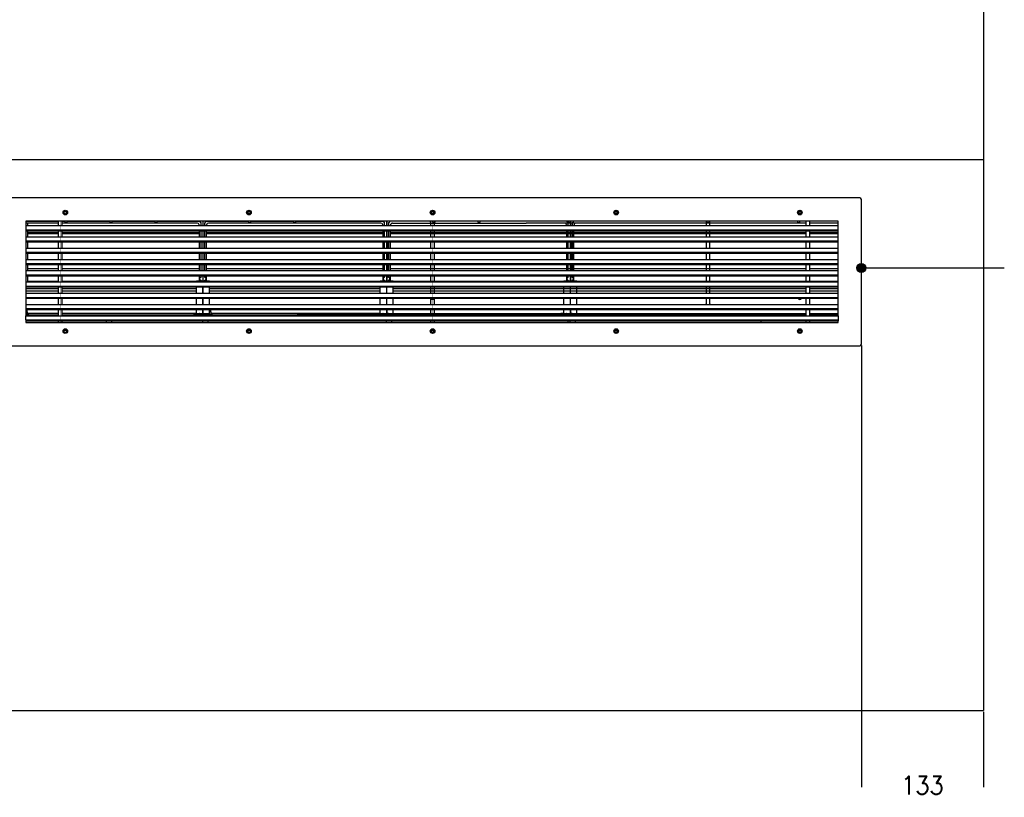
# Model space of a CAD drawing. Header units: inches. Extents: x -7205 to -1528, y -2875 to 5222.
# Tile 51 of 104: x -4752 to -3679, y 777 to 1624. Entities that reach past the tile are written whole.
import ezdxf

# ---------------------------------------------------------------- set-up
doc = ezdxf.new("R2010")
doc.units = ezdxf.units.IN
doc.linetypes.add('DOT_CENTER', pattern=[14, 12, -1, 0, -1])
doc.layers.add('1', color=7, linetype='Continuous')
doc.styles.add('CONVERTER_11', font='txt.shx', dxfattribs={"width": 0.9})
doc.dimstyles.new('ME10_DIM_31', dxfattribs={"dimtxt": 20, "dimasz": 40, "dimexe": 2, "dimexo": 1.5, "dimgap": 8, "dimtad": 1, "dimdec": 0, "dimdsep": 46, "dimtxsty": 'CONVERTER_11', "dimsah": 1, "dimcen": 0.09, "dimclrd": 2, "dimclre": 2, "dimclrt": 2, "dimadec": 0, "dimazin": 0, "dimtfac": 1, "dimtdec": 4, "dimtix": 1, "dimtofl": 0, "dimtmove": 0, "dimatfit": 0, "dimfxl": 1, "dimtolj": 1, "dimtzin": 0, "dimarcsym": 0})
doc.dimstyles.get("Standard").update_dxf_attribs({"dimtxt": 0.18, "dimasz": 0.18, "dimexe": 0.18, "dimexo": 0.0625, "dimgap": 0.09, "dimtad": 0, "dimtih": 1, "dimtoh": 1, "dimdec": 4, "dimzin": 0, "dimdsep": 46, "dimtxsty": 'Standard', "dimcen": 0.09, "dimadec": 0, "dimazin": 0, "dimtfac": 1, "dimtdec": 4, "dimtofl": 0, "dimtmove": 0, "dimatfit": 3, "dimfxl": 1, "dimtolj": 1, "dimtzin": 0, "dimarcsym": 0})

# ---------------------------------------------------------------- blocks, each defined once
blk = doc.blocks.new('*D68')
at = {"layer": '1', "color": 2, "lineweight": -2, "transparency": 16777216}
for p, q in [((-3835.1, 1269.4), (-3835.1, 788.6)), ((-3702.1, 870.5), (-3702.1, 788.6))]:
    blk.add_line(p, q, dxfattribs=at)
at = {"layer": 'Defpoints', "color": 0, "transparency": 16777216}
for p in [(-3835.1, 1270.9), (-3702.1, 872), (-3835.1, 790.6)]:
    blk.add_point(p, dxfattribs=at)
at = {"layer": '1', "color": 2, "transparency": 16777216, "insert": (-3768.6, 790.6), "char_height": 20, "attachment_point": 5, "rotation": 0.0001, "style": 'CONVERTER_11'}
blk.add_mtext('\\A1;133', dxfattribs=at)

msp = doc.modelspace()

# ---------------------------------------------------------------- hatches: boundary and pattern name
at = {"layer": '1'}
h = msp.add_hatch(color=7, dxfattribs=at)
edge = h.paths.add_edge_path()
edge.add_arc((-3835.1, 1353.9), 5, 0, 360)

# ---------------------------------------------------------------- linework, layer by layer
at = {"color": 7, "linetype": 'Continuous'}
for p, q in [((-3702.1, 2001.8), (-3702.1, 872)), ((-3836.8, 1430.2), (-4767.4, 1430.2)), ((-3835.1, 1270.9), (-3835.1, 1428.5)), ((-4709.6, 1405), (-4744.6, 1405)), ((-4705.7, 1405), (-4709.6, 1405)), ((-4705.7, 1405), (-4709.6, 1405)), ((-4709.6, 1400.1), (-4709.6, 1405)), ((-4400.1, 1405), (-4705.7, 1405)), ((-4705.7, 1400.1), (-4705.7, 1405)), ((-4552.3, 1405), (-4552.3, 1400.1)), ((-4552.3, 1405), (-4552.3, 1400.1)), ((-3895.2, 1405), (-4400.1, 1405)), ((-4352.3, 1405), (-4352.3, 1400.1)), ((-4352, 1405), (-4352, 1400.1)), ((-4300.1, 1405), (-4304, 1405)), ((-4300.1, 1405), (-4304, 1405)), ((-4304, 1400.1), (-4304, 1405)), ((-4300.1, 1400.1), (-4300.1, 1405)), ((-4152.3, 1405), (-4152.3, 1400.1)), ((-4152, 1405), (-4152, 1400.1)), ((-3895.2, 1404.8), (-3895.2, 1405)), ((-3891.3, 1405), (-3895.2, 1405)), ((-3891.3, 1405), (-3895.2, 1405)), ((-3860.8, 1405), (-3891.3, 1405)), ((-3891.3, 1400.1), (-3891.3, 1405)), ((-4745.1, 1404.5), (-4745.1, 1400.1)), ((-4709.6, 1402.8), (-4745.1, 1402.8)), ((-4745.1, 1400.1), (-4060.3, 1400.1)), ((-4745.1, 1400.1), (-4745.1, 1400)), ((-4745.1, 1400.1), (-4745.1, 1400)), ((-4745.1, 1400), (-3860.3, 1400)), ((-4745.1, 1400), (-4745.1, 1395.6)), ((-4745.1, 1400), (-4745.1, 1395.6)), ((-4745.1, 1400), (-4745.1, 1395.6)), ((-4745.1, 1395.6), (-4745.1, 1395.5)), ((-4745.1, 1395.6), (-4060.3, 1395.6)), ((-4745.1, 1395.6), (-4745.1, 1395.5)), ((-4745.1, 1395.6), (-4745.1, 1395.5)), ((-4745.1, 1395.5), (-3860.3, 1395.5)), ((-4745.1, 1395.5), (-4745.1, 1394.6)), ((-4745.1, 1395.5), (-4745.1, 1394.6)), ((-4745.1, 1395.5), (-4745.1, 1394.6)), ((-4745.1, 1394.6), (-4745.1, 1394.5)), ((-4745.1, 1394.6), (-4745.1, 1394.5)), ((-4745.1, 1394.5), (-3860.3, 1394.5)), ((-4745.1, 1394.5), (-4745.1, 1387.8)), ((-4745, 1404.8), (-4709.6, 1404.8)), ((-4744.9, 1400.1), (-4744.9, 1402.8)), ((-4744.9, 1387.8), (-4744.9, 1394.5)), ((-4742.9, 1400.1), (-4742.9, 1402.8)), ((-4742.9, 1392), (-4742.9, 1394.5)), ((-4709.6, 1387.8), (-4709.6, 1394.5)), ((-4705.7, 1404.8), (-4702.8, 1404.8)), ((-4558.3, 1402.8), (-4705.7, 1402.8)), ((-4705.7, 1387.8), (-4705.7, 1394.5)), ((-4699.8, 1404.8), (-4653.8, 1404.8)), ((-4650.8, 1404.8), (-4604.8, 1404.8)), ((-4601.8, 1404.8), (-4556.3, 1404.8)), ((-4556.3, 1400.8), (-4556.3, 1400.1)), ((-4556.3, 1394.5), (-4556.3, 1387.8)), ((-4554.3, 1400.1), (-4554.3, 1402.8)), ((-4554.3, 1387.8), (-4554.3, 1394.5)), ((-4552.3, 1404.3), (-4552.3, 1404.3)), ((-4552.3, 1403.1), (-4552.3, 1403.1)), ((-4552.3, 1394.5), (-4552.3, 1387.8)), ((-4552.3, 1394.5), (-4552.3, 1387.8)), ((-4550.3, 1400.1), (-4550.3, 1402.8)), ((-4550.3, 1387.8), (-4550.3, 1394.5)), ((-4548.3, 1404.8), (-4502.8, 1404.8)), ((-4548.3, 1400.1), (-4548.3, 1400.8)), ((-4548.3, 1387.8), (-4548.3, 1394.5)), ((-4400.1, 1402.8), (-4546.3, 1402.8)), ((-4499.8, 1404.8), (-4453.8, 1404.8)), ((-4450.8, 1404.8), (-4400.1, 1404.8)), ((-4400.1, 1404.8), (-4356.3, 1404.8)), ((-4358.3, 1402.8), (-4400.1, 1402.8)), ((-4356.3, 1400.8), (-4356.3, 1400.1)), ((-4356.3, 1394.5), (-4356.3, 1387.8)), ((-4354.3, 1400.1), (-4354.3, 1402.8)), ((-4354.3, 1387.8), (-4354.3, 1394.5)), ((-4352, 1404.3), (-4352.3, 1404.3)), ((-4352, 1403.1), (-4352.3, 1403.1)), ((-4352.3, 1394.5), (-4352.3, 1387.8)), ((-4352, 1394.5), (-4352, 1387.8)), ((-4350.1, 1403.3), (-4350.1, 1400.1)), ((-4350.1, 1394.5), (-4350.1, 1387.8)), ((-4302.2, 1404.8), (-4348.6, 1404.8)), ((-4348.1, 1400.1), (-4348.1, 1400.3)), ((-4348.1, 1387.8), (-4348.1, 1394.5)), ((-4345.6, 1402.8), (-4200.1, 1402.8)), ((-4304, 1387.8), (-4304, 1394.5)), ((-4300.1, 1387.8), (-4300.1, 1394.5)), ((-4252.9, 1404.8), (-4299.2, 1404.8)), ((-4200.1, 1404.8), (-4249.9, 1404.8)), ((-4154.2, 1404.8), (-4200.1, 1404.8)), ((-3895.2, 1402.8), (-4200.1, 1402.8)), ((-4156.3, 1400.8), (-4156.3, 1400.1)), ((-4156.3, 1394.5), (-4156.3, 1387.8)), ((-4154.3, 1400.1), (-4154.3, 1402.8)), ((-4154.3, 1387.8), (-4154.3, 1394.5)), ((-4152, 1404.3), (-4152.3, 1404.3)), ((-4152, 1403.1), (-4152.3, 1403.1)), ((-4152.3, 1394.5), (-4152.3, 1387.8)), ((-4152, 1394.5), (-4152, 1387.8)), ((-3895.2, 1404.8), (-4151.2, 1404.8)), ((-4150.1, 1403.3), (-4150.1, 1400.1)), ((-4150.1, 1394.5), (-4150.1, 1387.8)), ((-4148.1, 1400.1), (-4148.1, 1400.3)), ((-4148.1, 1387.8), (-4148.1, 1394.5)), ((-4003.6, 1404.8), (-4004.1, 1404.8)), ((-4004.1, 1404.8), (-4004.1, 1402.8)), ((-4004.1, 1402.8), (-4004.1, 1400.1)), ((-4004.1, 1394.5), (-4004.1, 1387.8)), ((-4000.1, 1404.8), (-4000.6, 1404.8)), ((-4000.1, 1402.8), (-4000.1, 1404.8)), ((-4000.1, 1400.1), (-4000.1, 1402.8)), ((-4000.1, 1387.8), (-4000.1, 1394.5)), ((-3895.2, 1404.8), (-3901.9, 1404.8)), ((-3895.2, 1402.8), (-3895.2, 1404.8)), ((-3895.2, 1400.1), (-3895.2, 1402.8)), ((-3895.2, 1392), (-3895.2, 1394.5)), ((-3860.4, 1404.8), (-3891.3, 1404.8)), ((-3860.3, 1402.8), (-3891.3, 1402.8)), ((-3891.3, 1391.3), (-3891.3, 1394.5)), ((-3860.3, 1400.1), (-3860.3, 1404.5)), ((-3860.3, 1400), (-3860.3, 1400.1)), ((-3860.3, 1400), (-3860.3, 1400.1)), ((-3860.3, 1395.6), (-3860.3, 1400)), ((-3860.3, 1395.6), (-3860.3, 1400)), ((-3860.3, 1395.6), (-3860.3, 1400)), ((-3860.3, 1395.5), (-3860.3, 1395.6)), ((-3860.3, 1395.5), (-3860.3, 1395.6)), ((-3860.3, 1395.5), (-3860.3, 1395.6)), ((-3860.3, 1394.6), (-3860.3, 1395.5)), ((-3860.3, 1394.6), (-3860.3, 1395.5)), ((-3860.3, 1394.6), (-3860.3, 1395.5)), ((-3860.3, 1394.5), (-3860.3, 1394.6)), ((-3860.3, 1394.5), (-3860.3, 1394.6)), ((-3860.3, 1392), (-3860.3, 1394.5)), ((-4745.1, 1387.8), (-3860.3, 1387.8)), ((-4745.1, 1387.8), (-4745.1, 1383.3)), ((-4745.1, 1387.8), (-4745.1, 1383.3)), ((-4742.9, 1391.3), (-4742.9, 1392)), ((-4709.6, 1392), (-4742.9, 1392)), ((-4742.9, 1391), (-4742.9, 1391.3)), ((-4709.6, 1391.3), (-4742.9, 1391.3)), ((-4742.9, 1387.8), (-4742.9, 1391)), ((-4709.6, 1391), (-4742.9, 1391)), ((-4556.3, 1392), (-4705.7, 1392)), ((-4556.3, 1391.3), (-4705.7, 1391.3)), ((-4556.3, 1391), (-4705.7, 1391)), ((-4552.3, 1392), (-4552.3, 1392)), ((-4552.3, 1391.3), (-4552.3, 1391.3)), ((-4552.3, 1391), (-4552.3, 1391)), ((-4400.1, 1392), (-4548.3, 1392)), ((-4400.1, 1391.3), (-4548.3, 1391.3)), ((-4400.1, 1391), (-4548.3, 1391)), ((-4449.6, 1391.3), (-4449.6, 1391)), ((-4449.6, 1391.3), (-4449.6, 1391)), ((-4356.3, 1392), (-4400.1, 1392)), ((-4356.3, 1391.3), (-4400.1, 1391.3)), ((-4356.3, 1391), (-4400.1, 1391)), ((-4352, 1392), (-4352.3, 1392)), ((-4352, 1391.3), (-4352.3, 1391.3)), ((-4352, 1391), (-4352.3, 1391)), ((-4200.1, 1392), (-4348.1, 1392)), ((-4200.1, 1391.3), (-4348.1, 1391.3)), ((-4200.1, 1391), (-4348.1, 1391)), ((-4249.6, 1391), (-4249.6, 1391.3)), ((-4249.6, 1391), (-4249.6, 1391.3)), ((-3895.2, 1392), (-4200.1, 1392)), ((-3895.2, 1391.3), (-4200.1, 1391.3)), ((-3895.2, 1391), (-4200.1, 1391)), ((-4152, 1392), (-4152.3, 1392)), ((-4152, 1391.3), (-4152.3, 1391.3)), ((-4152, 1391), (-4152.3, 1391)), ((-3895.2, 1391.3), (-3895.2, 1392)), ((-3895.2, 1391), (-3895.2, 1391.3)), ((-3895.2, 1387.8), (-3895.2, 1391)), ((-3860.3, 1392), (-3891.3, 1392)), ((-3891.3, 1391), (-3891.3, 1391.3)), ((-3860.3, 1391.3), (-3891.3, 1391.3)), ((-3876.9, 1391.3), (-3891.3, 1391.3)), ((-3876.9, 1391), (-3891.3, 1391)), ((-3860.3, 1391), (-3891.3, 1391)), ((-3891.3, 1387.8), (-3891.3, 1391)), ((-3860.3, 1391), (-3860.3, 1392)), ((-3860.3, 1387.8), (-3860.3, 1391)), ((-3860.3, 1383.3), (-3860.3, 1387.8)), ((-3860.3, 1383.3), (-3860.3, 1387.8)), ((-4745.1, 1383.3), (-3860.3, 1383.3)), ((-4745.1, 1383.3), (-4745.1, 1382.3)), ((-4745.1, 1383.3), (-4745.1, 1382.3)), ((-4745.1, 1382.3), (-3860.3, 1382.3)), ((-4745.1, 1382.3), (-4745.1, 1375.5)), ((-4745.1, 1375.5), (-3860.3, 1375.5)), ((-4745.1, 1375.5), (-4745.1, 1371)), ((-4745.1, 1375.5), (-4745.1, 1371)), ((-4744.9, 1375.5), (-4744.9, 1382.3)), ((-4742.9, 1375.5), (-4742.9, 1382.3)), ((-4709.6, 1375.5), (-4709.6, 1382.3)), ((-4705.7, 1375.5), (-4705.7, 1382.3)), ((-4556.3, 1382.3), (-4556.3, 1375.5)), ((-4554.3, 1375.5), (-4554.3, 1382.3)), ((-4552.3, 1382.3), (-4552.3, 1375.5)), ((-4552.3, 1382.3), (-4552.3, 1375.5)), ((-4550.3, 1375.5), (-4550.3, 1382.3)), ((-4548.3, 1375.5), (-4548.3, 1382.3)), ((-4356.3, 1382.3), (-4356.3, 1375.5)), ((-4354.3, 1375.5), (-4354.3, 1382.3)), ((-4352.3, 1382.3), (-4352.3, 1375.5)), ((-4352, 1382.3), (-4352, 1375.5)), ((-4350.1, 1375.5), (-4350.1, 1382.3)), ((-4350.1, 1382.3), (-4350.1, 1375.5)), ((-4348.1, 1375.5), (-4348.1, 1382.3)), ((-4304, 1375.5), (-4304, 1382.3)), ((-4300.1, 1375.5), (-4300.1, 1382.3)), ((-4156.3, 1382.3), (-4156.3, 1375.5)), ((-4154.3, 1375.5), (-4154.3, 1382.3)), ((-4152.3, 1382.3), (-4152.3, 1375.5)), ((-4152, 1382.3), (-4152, 1375.5)), ((-4150.1, 1382.3), (-4150.1, 1375.5)), ((-4150.1, 1375.5), (-4150.1, 1382.3)), ((-4148.1, 1375.5), (-4148.1, 1382.3)), ((-4004.1, 1382.3), (-4004.1, 1375.5)), ((-4000.1, 1375.5), (-4000.1, 1382.3)), ((-3895.2, 1375.5), (-3895.2, 1382.3)), ((-3891.3, 1375.5), (-3891.3, 1382.3)), ((-3860.3, 1382.3), (-3860.3, 1383.3)), ((-3860.3, 1382.3), (-3860.3, 1383.3)), ((-3860.3, 1375.5), (-3860.3, 1382.3)), ((-3860.3, 1371), (-3860.3, 1375.5)), ((-3860.3, 1371), (-3860.3, 1375.5)), ((-4745.1, 1371), (-3860.3, 1371)), ((-4745.1, 1371), (-4745.1, 1370)), ((-4745.1, 1371), (-4745.1, 1370)), ((-4745.1, 1370), (-3860.3, 1370)), ((-4745.1, 1370), (-4745.1, 1363.2)), ((-4745.1, 1363.2), (-3860.3, 1363.2)), ((-4745.1, 1363.2), (-4745.1, 1358.7)), ((-4745.1, 1363.2), (-4745.1, 1358.7)), ((-4744.9, 1363.2), (-4744.9, 1370)), ((-4742.9, 1363.2), (-4742.9, 1370)), ((-4709.6, 1363.2), (-4709.6, 1370)), ((-4705.7, 1363.2), (-4705.7, 1370)), ((-4556.3, 1370), (-4556.3, 1363.2)), ((-4554.3, 1363.2), (-4554.3, 1370)), ((-4552.3, 1370), (-4552.3, 1363.2)), ((-4552.3, 1370), (-4552.3, 1363.2)), ((-4550.3, 1363.2), (-4550.3, 1370)), ((-4548.3, 1363.2), (-4548.3, 1370)), ((-4356.3, 1370), (-4356.3, 1363.2)), ((-4354.3, 1363.2), (-4354.3, 1370)), ((-4352.3, 1370), (-4352.3, 1363.2)), ((-4352, 1370), (-4352, 1363.2)), ((-4350.1, 1370), (-4350.1, 1363.2)), ((-4350.1, 1363.2), (-4350.1, 1370)), ((-4348.1, 1363.2), (-4348.1, 1370)), ((-4304, 1363.2), (-4304, 1370)), ((-4300.1, 1363.2), (-4300.1, 1370)), ((-4156.3, 1370), (-4156.3, 1363.2)), ((-4154.3, 1363.2), (-4154.3, 1370)), ((-4152.3, 1370), (-4152.3, 1363.2)), ((-4152, 1370), (-4152, 1363.2)), ((-4150.1, 1363.2), (-4150.1, 1370)), ((-4150.1, 1370), (-4150.1, 1363.2)), ((-4148.1, 1363.2), (-4148.1, 1370)), ((-4004.1, 1370), (-4004.1, 1363.2)), ((-4000.1, 1363.2), (-4000.1, 1370)), ((-3895.2, 1363.2), (-3895.2, 1370)), ((-3891.3, 1363.2), (-3891.3, 1370)), ((-3860.3, 1370), (-3860.3, 1371)), ((-3860.3, 1370), (-3860.3, 1371)), ((-3860.3, 1363.2), (-3860.3, 1370)), ((-3860.3, 1358.7), (-3860.3, 1363.2)), ((-3860.3, 1358.7), (-3860.3, 1363.2)), ((-4745.1, 1358.7), (-3860.3, 1358.7)), ((-4745.1, 1358.7), (-4745.1, 1357.7)), ((-4745.1, 1358.7), (-4745.1, 1357.7)), ((-4745.1, 1357.7), (-3860.3, 1357.7)), ((-4745.1, 1357.7), (-4745.1, 1351)), ((-4744.9, 1351), (-4744.9, 1357.7)), ((-4742.9, 1352.9), (-4742.9, 1357.7)), ((-4742.9, 1351), (-4742.9, 1352.9)), ((-4709.6, 1352.9), (-4742.9, 1352.9)), ((-4709.6, 1351), (-4709.6, 1357.7)), ((-4705.7, 1351), (-4705.7, 1357.7)), ((-4556.3, 1352.9), (-4705.7, 1352.9)), ((-4556.3, 1357.7), (-4556.3, 1351)), ((-4554.3, 1351), (-4554.3, 1357.7)), ((-4552.3, 1357.7), (-4552.3, 1351)), ((-4552.3, 1357.7), (-4552.3, 1351)), ((-4552.3, 1352.9), (-4552.3, 1352.9)), ((-4550.3, 1351), (-4550.3, 1357.7)), ((-4548.3, 1351), (-4548.3, 1357.7)), ((-4400.1, 1352.9), (-4548.3, 1352.9)), ((-4356.3, 1352.9), (-4400.1, 1352.9)), ((-4356.3, 1357.7), (-4356.3, 1351)), ((-4354.3, 1351), (-4354.3, 1357.7)), ((-4352.3, 1357.7), (-4352.3, 1351)), ((-4352, 1352.9), (-4352.3, 1352.9)), ((-4352, 1357.7), (-4352, 1351)), ((-4350.1, 1357.7), (-4350.1, 1351)), ((-4350.1, 1351), (-4350.1, 1357.7)), ((-4350.1, 1352.9), (-4350.1, 1352.9)), ((-4348.1, 1351), (-4348.1, 1357.7)), ((-4200.1, 1352.9), (-4348.1, 1352.9)), ((-4304, 1351), (-4304, 1357.7)), ((-4300.1, 1351), (-4300.1, 1357.7)), ((-3895.2, 1352.9), (-4200.1, 1352.9)), ((-4156.3, 1357.7), (-4156.3, 1351)), ((-4154.3, 1351), (-4154.3, 1357.7)), ((-4152.3, 1357.7), (-4152.3, 1351)), ((-4152, 1352.9), (-4152.3, 1352.9)), ((-4152, 1357.7), (-4152, 1351)), ((-4150.1, 1351), (-4150.1, 1357.7)), ((-4150.1, 1357.7), (-4150.1, 1351)), ((-4150.1, 1352.9), (-4150.1, 1352.9)), ((-4148.1, 1351), (-4148.1, 1357.7)), ((-4004.1, 1357.7), (-4004.1, 1351)), ((-4000.1, 1351), (-4000.1, 1357.7)), ((-3895.2, 1352.9), (-3895.2, 1357.7)), ((-3895.2, 1351), (-3895.2, 1352.9)), ((-3891.3, 1352.9), (-3891.3, 1357.7)), ((-3860.3, 1352.9), (-3891.3, 1352.9)), ((-3876.9, 1352.9), (-3891.3, 1352.9)), ((-3891.3, 1351), (-3891.3, 1352.9)), ((-3860.3, 1357.7), (-3860.3, 1358.7)), ((-3860.3, 1357.7), (-3860.3, 1358.7)), ((-3860.3, 1351), (-3860.3, 1357.7)), ((-4745.1, 1351), (-3860.3, 1351)), ((-4745.1, 1351), (-4745.1, 1346.5)), ((-4745.1, 1351), (-4745.1, 1346.5)), ((-4745.1, 1346.5), (-3860.3, 1346.5)), ((-4745.1, 1346.5), (-4745.1, 1345.5)), ((-4745.1, 1346.5), (-4745.1, 1345.5)), ((-4745.1, 1345.5), (-3860.3, 1345.5)), ((-4745.1, 1345.5), (-4745.1, 1338.7)), ((-4744.9, 1338.7), (-4744.9, 1345.5)), ((-4742.9, 1344.9), (-4742.9, 1345.5)), ((-4742.9, 1339.3), (-4742.9, 1344.9)), ((-4709.6, 1344.9), (-4742.9, 1344.9)), ((-4709.6, 1338.7), (-4709.6, 1345.5)), ((-4705.7, 1338.7), (-4705.7, 1345.5)), ((-4556.3, 1344.9), (-4705.7, 1344.9)), ((-4556.3, 1345.5), (-4556.3, 1339.9)), ((-4554.3, 1343.6), (-4554.3, 1345.5)), ((-4554.3, 1339.9), (-4554.3, 1340.6)), ((-4552.3, 1345.5), (-4552.3, 1339.9)), ((-4552.3, 1345.5), (-4552.3, 1339)), ((-4552.3, 1344.9), (-4552.3, 1344.9)), ((-4550.3, 1343.6), (-4550.3, 1345.5)), ((-4550.3, 1339.9), (-4550.3, 1340.6)), ((-4548.3, 1339.9), (-4548.3, 1345.5)), ((-4400.1, 1344.9), (-4548.3, 1344.9)), ((-4356.3, 1344.9), (-4400.1, 1344.9)), ((-4356.3, 1345.5), (-4356.3, 1339.9)), ((-4354.3, 1343.6), (-4354.3, 1345.5)), ((-4354.3, 1339.9), (-4354.3, 1340.6)), ((-4352.3, 1345.5), (-4352.3, 1339.9)), ((-4352, 1344.9), (-4352.3, 1344.9)), ((-4352, 1345.5), (-4352, 1339.9)), ((-4350.1, 1345.5), (-4350.1, 1343.7)), ((-4350.1, 1343.7), (-4350.1, 1345.5)), ((-4350.1, 1344.9), (-4350.1, 1344.9)), ((-4350.1, 1340.7), (-4350.1, 1339.9)), ((-4350.1, 1340.7), (-4350.1, 1339.9)), ((-4348.1, 1339.9), (-4348.1, 1345.5)), ((-4200.1, 1344.9), (-4348.1, 1344.9)), ((-4304, 1338.7), (-4304, 1345.5)), ((-4300.1, 1338.7), (-4300.1, 1345.5)), ((-3895.2, 1344.9), (-4200.1, 1344.9)), ((-4156.3, 1345.5), (-4156.3, 1339.9)), ((-4154.3, 1343.6), (-4154.3, 1345.5)), ((-4154.3, 1339.9), (-4154.3, 1340.6)), ((-4152.3, 1345.5), (-4152.3, 1339.9)), ((-4152, 1344.9), (-4152.3, 1344.9)), ((-4152, 1345.5), (-4152, 1339.9)), ((-4150.1, 1343.7), (-4150.1, 1345.5)), ((-4150.1, 1345.5), (-4150.1, 1343.7)), ((-4150.1, 1344.9), (-4150.1, 1344.9)), ((-4150.1, 1340.7), (-4150.1, 1339.9)), ((-4150.1, 1340.7), (-4150.1, 1339.9)), ((-4148.1, 1339.9), (-4148.1, 1345.5)), ((-4004.1, 1345.5), (-4004.1, 1338.7)), ((-4000.1, 1338.7), (-4000.1, 1345.5)), ((-3895.2, 1344.9), (-3895.2, 1345.5)), ((-3895.2, 1338.7), (-3895.2, 1344.9)), ((-3891.3, 1344.9), (-3891.3, 1345.5)), ((-3860.3, 1344.9), (-3891.3, 1344.9)), ((-3876.9, 1344.9), (-3891.3, 1344.9)), ((-3891.3, 1338.7), (-3891.3, 1344.9)), ((-3860.3, 1346.5), (-3860.3, 1351)), ((-3860.3, 1346.5), (-3860.3, 1351)), ((-3860.3, 1345.5), (-3860.3, 1346.5)), ((-3860.3, 1345.5), (-3860.3, 1346.5)), ((-3860.3, 1338.7), (-3860.3, 1345.5)), ((-4745.1, 1338.7), (-3860.3, 1338.7)), ((-4745.1, 1338.7), (-4745.1, 1334.2)), ((-4745.1, 1338.7), (-4745.1, 1334.2)), ((-4745.1, 1334.2), (-3860.3, 1334.2)), ((-4745.1, 1334.2), (-4745.1, 1333.2)), ((-4745.1, 1334.2), (-4745.1, 1333.2)), ((-4745.1, 1333.2), (-3860.3, 1333.2)), ((-4745.1, 1333.2), (-4745.1, 1326.4)), ((-4742.9, 1338.7), (-4742.9, 1339.3)), ((-4709.6, 1339.3), (-4742.9, 1339.3)), ((-4709.6, 1326.4), (-4709.6, 1333.2)), ((-4559.3, 1339.3), (-4705.7, 1339.3)), ((-4705.7, 1326.4), (-4705.7, 1333.2)), ((-4559.3, 1339.9), (-4554.3, 1339.9)), ((-4559.3, 1338.7), (-4559.3, 1339.9)), ((-4559.3, 1326.4), (-4559.3, 1333.2)), ((-4554.3, 1339.9), (-4552.3, 1339.9)), ((-4554.3, 1339), (-4554.3, 1339.9)), ((-4552.3, 1339), (-4554.3, 1339)), ((-4552.3, 1339.9), (-4552.3, 1338.7)), ((-4552.3, 1339.9), (-4552.3, 1339.9)), ((-4552.3, 1339.9), (-4552.3, 1339)), ((-4552.2, 1339), (-4552.3, 1339)), ((-4552.3, 1333.2), (-4552.3, 1326.4)), ((-4552.2, 1339.9), (-4550.3, 1339.9)), ((-4552.2, 1339), (-4552.2, 1339.9)), ((-4552.2, 1338.7), (-4552.2, 1339)), ((-4550.3, 1339), (-4552.2, 1339)), ((-4552.2, 1326.4), (-4552.2, 1333.2)), ((-4550.3, 1339.9), (-4545.2, 1339.9)), ((-4550.3, 1339), (-4550.3, 1339.9)), ((-4545.2, 1338.7), (-4545.2, 1339.9)), ((-4400.1, 1339.3), (-4545.2, 1339.3)), ((-4545.2, 1326.4), (-4545.2, 1333.2)), ((-4359.3, 1339.3), (-4400.1, 1339.3)), ((-4359.3, 1338.7), (-4359.3, 1339.9)), ((-4359.3, 1339.9), (-4354.3, 1339.9)), ((-4359.3, 1326.4), (-4359.3, 1333.2)), ((-4354.3, 1339), (-4354.3, 1339.9)), ((-4354.3, 1339.9), (-4352.3, 1339.9)), ((-4352.3, 1339), (-4354.3, 1339)), ((-4352.3, 1339.9), (-4352.3, 1339)), ((-4352.3, 1339.9), (-4352.3, 1339.9)), ((-4352.3, 1339.9), (-4352.3, 1338.7)), ((-4352, 1339.3), (-4352.3, 1339.3)), ((-4352.3, 1333.2), (-4352.3, 1326.4)), ((-4352, 1339.9), (-4352, 1339)), ((-4352, 1339.9), (-4350.1, 1339.9)), ((-4352, 1339.9), (-4352, 1339)), ((-4352, 1338.7), (-4352, 1339)), ((-4350.1, 1339), (-4352, 1339)), ((-4352, 1326.4), (-4352, 1333.2)), ((-4350.1, 1339.9), (-4345, 1339.9)), ((-4350.1, 1339.9), (-4350.1, 1339)), ((-4345, 1338.7), (-4345, 1339.9)), ((-4200.1, 1339.3), (-4345, 1339.3)), ((-4345, 1326.4), (-4345, 1333.2)), ((-4304, 1326.4), (-4304, 1333.2)), ((-4300.1, 1326.4), (-4300.1, 1333.2)), ((-3860.3, 1339.3), (-4200.1, 1339.3)), ((-4159.3, 1339.9), (-4154.3, 1339.9)), ((-4159.3, 1338.7), (-4159.3, 1339.9)), ((-4159.3, 1326.4), (-4159.3, 1333.2)), ((-4154.3, 1339.9), (-4152.3, 1339.9)), ((-4154.3, 1339), (-4154.3, 1339.9)), ((-4152.3, 1339), (-4154.3, 1339)), ((-4152.3, 1339.9), (-4152.3, 1338.7)), ((-4152.3, 1339.9), (-4152.3, 1339.9)), ((-4152.3, 1339.9), (-4152.3, 1339)), ((-4152, 1339.3), (-4152.3, 1339.3)), ((-4152.3, 1333.2), (-4152.3, 1326.4)), ((-4152, 1339.9), (-4152, 1339)), ((-4152, 1339.9), (-4150.1, 1339.9)), ((-4152, 1339.9), (-4152, 1339)), ((-4150.1, 1339), (-4152, 1339)), ((-4152, 1338.7), (-4152, 1339)), ((-4152, 1326.4), (-4152, 1333.2)), ((-4150.1, 1339.9), (-4150.1, 1339)), ((-4150.1, 1339.9), (-4145, 1339.9)), ((-4145, 1338.7), (-4145, 1339.9)), ((-4145, 1326.4), (-4145, 1333.2)), ((-4004.1, 1333.2), (-4004.1, 1326.4)), ((-4000.1, 1326.4), (-4000.1, 1333.2)), ((-3895.2, 1331.2), (-3895.2, 1333.2)), ((-3895.2, 1328.5), (-3895.2, 1331.2)), ((-3876.9, 1339.3), (-3891.3, 1339.3)), ((-3891.3, 1331.2), (-3891.3, 1333.2)), ((-3891.3, 1328.5), (-3891.3, 1331.2)), ((-3860.3, 1334.2), (-3860.3, 1338.7)), ((-3860.3, 1334.2), (-3860.3, 1338.7)), ((-3860.3, 1333.2), (-3860.3, 1334.2)), ((-3860.3, 1333.2), (-3860.3, 1334.2)), ((-3860.3, 1326.4), (-3860.3, 1333.2)), ((-4745.1, 1326.4), (-3860.3, 1326.4)), ((-4745.1, 1326.4), (-4745.1, 1321.9)), ((-4745.1, 1326.4), (-4745.1, 1321.9)), ((-4745.1, 1321.9), (-3860.3, 1321.9)), ((-4745.1, 1321.9), (-4745.1, 1320.9)), ((-4745.1, 1321.9), (-4745.1, 1320.9)), ((-4745.1, 1320.9), (-3860.3, 1320.9)), ((-4745.1, 1320.9), (-4745.1, 1314.2)), ((-4709.6, 1314.2), (-4709.6, 1320.9)), ((-4705.7, 1314.2), (-4705.7, 1320.9)), ((-4559.3, 1314.2), (-4559.3, 1320.9)), ((-4552.3, 1320.9), (-4552.3, 1314.2)), ((-4552.2, 1314.2), (-4552.2, 1320.9)), ((-4545.2, 1314.2), (-4545.2, 1320.9)), ((-4359.3, 1314.2), (-4359.3, 1320.9)), ((-4352.3, 1320.9), (-4352.3, 1314.2)), ((-4352, 1314.2), (-4352, 1320.9)), ((-4345, 1314.2), (-4345, 1320.9)), ((-4304, 1314.2), (-4304, 1320.9)), ((-4300.1, 1314.2), (-4300.1, 1320.9)), ((-4159.3, 1314.2), (-4159.3, 1320.9)), ((-4152.3, 1320.9), (-4152.3, 1314.2)), ((-4152, 1314.2), (-4152, 1320.9)), ((-4145, 1314.2), (-4145, 1320.9)), ((-4004.1, 1320.9), (-4004.1, 1315)), ((-4000.1, 1315), (-4000.1, 1320.9)), ((-3895.2, 1326.4), (-3895.2, 1328.5)), ((-3895.2, 1314.2), (-3895.2, 1320.9)), ((-3891.3, 1326.4), (-3891.3, 1328.5)), ((-3891.3, 1314.2), (-3891.3, 1320.9)), ((-3860.3, 1321.9), (-3860.3, 1326.4)), ((-3860.3, 1321.9), (-3860.3, 1326.4)), ((-3860.3, 1320.9), (-3860.3, 1321.9)), ((-3860.3, 1320.9), (-3860.3, 1321.9)), ((-3860.3, 1314.2), (-3860.3, 1320.9)), ((-3860.3, 1314.2), (-3860.3, 1320.9)), ((-4745.1, 1314.2), (-3860.3, 1314.2)), ((-4745.1, 1314.2), (-4745.1, 1309.7)), ((-4745.1, 1314.2), (-4745.1, 1309.7)), ((-4745.1, 1309.7), (-3860.3, 1309.7)), ((-4745.1, 1309.7), (-4745.1, 1308.7)), ((-4745.1, 1309.7), (-4745.1, 1308.7)), ((-4745.1, 1308.7), (-3860.3, 1308.7)), ((-4745.1, 1308.7), (-4745.1, 1301.9)), ((-4743.4, 1308), (-4743.4, 1308.7)), ((-4709.6, 1301.9), (-4709.6, 1308.7)), ((-4705.7, 1301.9), (-4705.7, 1308.7)), ((-4559.3, 1308.5), (-4559.3, 1308.7)), ((-4559.3, 1304.5), (-4559.3, 1308.5)), ((-4552.3, 1304.5), (-4552.3, 1308.7)), ((-4552.3, 1308.7), (-4552.3, 1308.5)), ((-4552.3, 1308.5), (-4552.3, 1304.5)), ((-4552.2, 1308.5), (-4552.2, 1308.7)), ((-4552.2, 1304.5), (-4552.2, 1308.5)), ((-4545.2, 1308.5), (-4545.2, 1308.7)), ((-4545.2, 1304.5), (-4545.2, 1308.5)), ((-4543.4, 1308), (-4543.4, 1308.7)), ((-4359.3, 1308.5), (-4359.3, 1308.7)), ((-4359.3, 1304.5), (-4359.3, 1308.5)), ((-4352.3, 1308.7), (-4352.3, 1308.5)), ((-4352.3, 1308.5), (-4352.3, 1304.5)), ((-4352, 1308.7), (-4352, 1308.5)), ((-4352, 1308.7), (-4352, 1308.5)), ((-4352, 1308.5), (-4352, 1304.5)), ((-4352, 1308.5), (-4352, 1304.5)), ((-4345, 1308.5), (-4345, 1308.7)), ((-4345, 1304.5), (-4345, 1308.5)), ((-4304, 1301.9), (-4304, 1308.7)), ((-4300.1, 1301.9), (-4300.1, 1308.7)), ((-4159.3, 1308.5), (-4159.3, 1308.7)), ((-4159.3, 1304.5), (-4159.3, 1308.5)), ((-4152.3, 1308.7), (-4152.3, 1308.5)), ((-4152.3, 1308.5), (-4152.3, 1304.5)), ((-4152, 1308.7), (-4152, 1308.5)), ((-4152, 1308.7), (-4152, 1308.5)), ((-4152, 1308.5), (-4152, 1304.5)), ((-4152, 1308.5), (-4152, 1304.5)), ((-4145, 1308.5), (-4145, 1308.7)), ((-4145, 1304.5), (-4145, 1308.5)), ((-3895.2, 1304.5), (-3895.2, 1308.7)), ((-3891.3, 1304.5), (-3891.3, 1308.7)), ((-3860.3, 1309.7), (-3860.3, 1314.2)), ((-3860.3, 1309.7), (-3860.3, 1314.2)), ((-3860.3, 1309.7), (-3860.3, 1314.2)), ((-3860.3, 1308.7), (-3860.3, 1309.7)), ((-3860.3, 1308.7), (-3860.3, 1309.7)), ((-3860.3, 1308.7), (-3860.3, 1309.7)), ((-3860.3, 1304.5), (-3860.3, 1308.7)), ((-3860.3, 1301.9), (-3860.3, 1308.7)), ((-4745.1, 1308), (-4743.4, 1308)), ((-4743.4, 1306), (-4745.1, 1306)), ((-4745.1, 1303.5), (-4743.3, 1303.5)), ((-4745.1, 1301.9), (-3860.3, 1301.9)), ((-4745.1, 1297.4), (-4745.1, 1301.9)), ((-4745.1, 1297.4), (-4745.1, 1301.9)), ((-4743.4, 1304.5), (-4743.4, 1306)), ((-4743.3, 1304.5), (-4743.4, 1304.5)), ((-4742.3, 1304.5), (-4743.3, 1304.5)), ((-4743.3, 1303.5), (-4742.3, 1303.5)), ((-4709.6, 1304.5), (-4742.3, 1304.5)), ((-4709.6, 1304.5), (-4742.3, 1304.5)), ((-4742.3, 1303.5), (-4742.3, 1304.5)), ((-4562.3, 1304.5), (-4705.7, 1304.5)), ((-4562.3, 1304.5), (-4705.7, 1304.5)), ((-4561.3, 1304.5), (-4562.3, 1304.5)), ((-4562.3, 1304.5), (-4562.3, 1303.5)), ((-4561.3, 1303.5), (-4562.3, 1303.5)), ((-4559.3, 1304.5), (-4561.3, 1304.5)), ((-4561.3, 1303.5), (-4553.3, 1303.5)), ((-4559.2, 1304.5), (-4559.3, 1304.5)), ((-4559.2, 1304.5), (-4559.3, 1304.5)), ((-4559.2, 1304.5), (-4556.3, 1304.5)), ((-4555.8, 1304.5), (-4556.3, 1304.5)), ((-4555.8, 1304.5), (-4556.3, 1304.5)), ((-4555.8, 1304.5), (-4554.3, 1304.5)), ((-4555.8, 1304.5), (-4554.3, 1304.5)), ((-4554.3, 1304.5), (-4553.3, 1304.5)), ((-4554.3, 1304.5), (-4554.3, 1304.5)), ((-4554.3, 1304.5), (-4553.3, 1304.5)), ((-4553.3, 1304.5), (-4552.3, 1304.5)), ((-4553.3, 1304.5), (-4552.3, 1304.5)), ((-4553.3, 1303.5), (-4552.3, 1303.5)), ((-4552.3, 1304.5), (-4552.3, 1304.5)), ((-4552.3, 1304.5), (-4552.2, 1304.5)), ((-4552.3, 1303.5), (-4552.3, 1304.5)), ((-4552.3, 1303.5), (-4552.3, 1304.5)), ((-4552.3, 1304.5), (-4552.3, 1304.5)), ((-4552.3, 1303.5), (-4551.3, 1303.5)), ((-4552.2, 1304.5), (-4551.3, 1304.5)), ((-4552.2, 1304.5), (-4551.3, 1304.5)), ((-4551.3, 1304.5), (-4550.3, 1304.5)), ((-4551.3, 1304.5), (-4550.3, 1304.5)), ((-4551.3, 1303.5), (-4543.3, 1303.5)), ((-4550.3, 1304.5), (-4550.2, 1304.5)), ((-4550.2, 1304.5), (-4548.8, 1304.5)), ((-4550.2, 1304.5), (-4548.8, 1304.5)), ((-4548.8, 1304.5), (-4545.2, 1304.5)), ((-4545.2, 1308), (-4543.4, 1308)), ((-4543.4, 1306), (-4545.2, 1306)), ((-4543.4, 1304.5), (-4543.4, 1306)), ((-4543.3, 1304.5), (-4543.4, 1304.5)), ((-4542.3, 1304.5), (-4543.3, 1304.5)), ((-4543.3, 1303.5), (-4542.3, 1303.5)), ((-4449.6, 1304.5), (-4542.3, 1304.5)), ((-4542.3, 1303.5), (-4542.3, 1304.5)), ((-4400.1, 1304.5), (-4542.3, 1304.5)), ((-4449.6, 1304.5), (-4400.1, 1304.5)), ((-4400.1, 1304.5), (-4362.3, 1304.5)), ((-4362.3, 1304.5), (-4400.1, 1304.5)), ((-4362.3, 1304.5), (-4362.3, 1303.5)), ((-4361.3, 1304.5), (-4362.3, 1304.5)), ((-4361.3, 1303.5), (-4362.3, 1303.5)), ((-4359.3, 1304.5), (-4361.3, 1304.5)), ((-4361.3, 1303.5), (-4353.3, 1303.5)), ((-4359.2, 1304.5), (-4359.3, 1304.5)), ((-4359.2, 1304.5), (-4359.3, 1304.5)), ((-4359.2, 1304.5), (-4356.3, 1304.5)), ((-4355.8, 1304.5), (-4356.3, 1304.5)), ((-4355.8, 1304.5), (-4356.3, 1304.5)), ((-4355.8, 1304.5), (-4354.3, 1304.5)), ((-4355.8, 1304.5), (-4354.3, 1304.5)), ((-4354.3, 1304.5), (-4353.3, 1304.5)), ((-4354.3, 1304.5), (-4353.3, 1304.5)), ((-4354.3, 1304.5), (-4354.3, 1304.5)), ((-4353.3, 1304.5), (-4352.3, 1304.5)), ((-4353.3, 1304.5), (-4352.3, 1304.5)), ((-4353.3, 1303.5), (-4352.3, 1303.5)), ((-4352.3, 1304.5), (-4352, 1304.5)), ((-4352.3, 1303.5), (-4352.3, 1304.5)), ((-4352.3, 1304.5), (-4352.3, 1304.5)), ((-4352, 1304.5), (-4352, 1303.5)), ((-4351, 1304.5), (-4352, 1304.5)), ((-4351, 1304.5), (-4352, 1304.5)), ((-4351, 1303.5), (-4352, 1303.5)), ((-4350.1, 1304.5), (-4351, 1304.5)), ((-4350.1, 1304.5), (-4351, 1304.5)), ((-4348.6, 1303.5), (-4351, 1303.5)), ((-4350.1, 1304.5), (-4348.6, 1304.5)), ((-4350.1, 1304.5), (-4348.6, 1304.5)), ((-4348.6, 1303.5), (-4348.6, 1304.5)), ((-4348.6, 1304.5), (-4345.1, 1304.5)), ((-4348.6, 1303.5), (-4343, 1303.5)), ((-4345.1, 1304.5), (-4345, 1304.5)), ((-4345.1, 1304.5), (-4345, 1304.5)), ((-4345, 1304.5), (-4343, 1304.5)), ((-4343, 1304.5), (-4342, 1304.5)), ((-4342, 1303.5), (-4343, 1303.5)), ((-4342, 1304.5), (-4249.6, 1304.5)), ((-4342, 1304.5), (-4342, 1303.5)), ((-4342, 1304.5), (-4200.1, 1304.5)), ((-4249.6, 1304.5), (-4200.1, 1304.5)), ((-4200.1, 1304.5), (-3895.2, 1304.5)), ((-4200.1, 1304.5), (-4095.2, 1304.5)), ((-4161.3, 1304.5), (-4162.3, 1304.5)), ((-4162.3, 1304.5), (-4162.3, 1303.5)), ((-4161.3, 1303.5), (-4162.3, 1303.5)), ((-4159.3, 1304.5), (-4161.3, 1304.5)), ((-4161.3, 1303.5), (-4153.3, 1303.5)), ((-4159.2, 1304.5), (-4159.3, 1304.5)), ((-4159.2, 1304.5), (-4159.3, 1304.5)), ((-4159.2, 1304.5), (-4156.3, 1304.5)), ((-4155.8, 1304.5), (-4156.3, 1304.5)), ((-4155.8, 1304.5), (-4156.3, 1304.5)), ((-4155.8, 1304.5), (-4154.3, 1304.5)), ((-4155.8, 1304.5), (-4154.3, 1304.5)), ((-4154.3, 1304.5), (-4154.3, 1304.5)), ((-4154.3, 1304.5), (-4153.3, 1304.5)), ((-4154.3, 1304.5), (-4153.3, 1304.5)), ((-4153.3, 1304.5), (-4152.3, 1304.5)), ((-4153.3, 1304.5), (-4152.3, 1304.5)), ((-4153.3, 1303.5), (-4152.3, 1303.5)), ((-4152.3, 1304.5), (-4152.3, 1304.5)), ((-4152.3, 1303.5), (-4152.3, 1304.5)), ((-4152.3, 1304.5), (-4152, 1304.5)), ((-4151, 1304.5), (-4152, 1304.5)), ((-4151, 1304.5), (-4152, 1304.5)), ((-4152, 1304.5), (-4152, 1303.5)), ((-4151, 1303.5), (-4152, 1303.5)), ((-4150.1, 1304.5), (-4151, 1304.5)), ((-4150.1, 1304.5), (-4151, 1304.5)), ((-4148.6, 1303.5), (-4151, 1303.5)), ((-4150.1, 1304.5), (-4148.6, 1304.5)), ((-4150.1, 1304.5), (-4148.6, 1304.5)), ((-4148.6, 1304.5), (-4145.1, 1304.5)), ((-4148.6, 1303.5), (-4148.6, 1304.5)), ((-4148.6, 1303.5), (-4143, 1303.5)), ((-4145.1, 1304.5), (-4145, 1304.5)), ((-4145.1, 1304.5), (-4145, 1304.5)), ((-4145, 1304.5), (-4143, 1304.5)), ((-4143, 1304.5), (-4142, 1304.5)), ((-4142, 1303.5), (-4143, 1303.5)), ((-4142, 1304.5), (-4142, 1303.5)), ((-4007.1, 1304.5), (-4007.1, 1303.5)), ((-4007.1, 1304.5), (-4006.1, 1304.5)), ((-4006.1, 1303.5), (-4007.1, 1303.5)), ((-4006.1, 1304.5), (-3998.1, 1304.5)), ((-3998.1, 1303.5), (-4006.1, 1303.5)), ((-3998.1, 1304.5), (-3997.1, 1304.5)), ((-3997.1, 1304.5), (-3997.1, 1303.5)), ((-3895.2, 1302.9), (-3895.2, 1304.5)), ((-3895.2, 1301.9), (-3895.2, 1302.9)), ((-3891.3, 1302.9), (-3891.3, 1304.5)), ((-3891.3, 1304.5), (-3860.3, 1304.5)), ((-3891.3, 1304.5), (-3862.1, 1304.5)), ((-3891.3, 1304.5), (-3862.1, 1304.5)), ((-3891.3, 1301.9), (-3891.3, 1302.9)), ((-3862.1, 1303.5), (-3862.1, 1304.5)), ((-3862.1, 1304.5), (-3861.1, 1304.5)), ((-3862.1, 1303.5), (-3861.1, 1303.5)), ((-3861.1, 1304.5), (-3860.3, 1304.5)), ((-3861.1, 1303.5), (-3860.3, 1303.5)), ((-3860.3, 1302.9), (-3860.3, 1304.5)), ((-3860.3, 1301.9), (-3860.3, 1297.4)), ((-3860.3, 1301.9), (-3860.3, 1297.4)), ((-4745.1, 1297.4), (-3860.3, 1297.4)), ((-4745.1, 1297.4), (-4745.1, 1296.4)), ((-4745.1, 1297.4), (-4745.1, 1296.4)), ((-4745.1, 1296.4), (-3860.3, 1296.4)), ((-4745.1, 1296.4), (-4745.1, 1294.9)), ((-4744.6, 1294.4), (-4709.6, 1294.4)), ((-4709.6, 1294.4), (-4709.6, 1296.4)), ((-4709.6, 1294.4), (-4705.7, 1294.4)), ((-4709.6, 1294.4), (-4705.7, 1294.4)), ((-4705.7, 1294.4), (-4705.7, 1296.4)), ((-4705.7, 1294.4), (-4400.1, 1294.4)), ((-4400.1, 1294.4), (-3891.3, 1294.4)), ((-4304, 1294.4), (-4304, 1296.4)), ((-4304, 1294.4), (-4300.1, 1294.4)), ((-4304, 1294.4), (-4300.1, 1294.4)), ((-4300.1, 1294.4), (-4300.1, 1296.4)), ((-4154.6, 1296.4), (-4154.6, 1294.4)), ((-3944.6, 1296.4), (-3944.6, 1294.4)), ((-3895.2, 1294.4), (-3895.2, 1296.4)), ((-3895.2, 1294.4), (-3891.3, 1294.4)), ((-3895.2, 1294.4), (-3891.3, 1294.4)), ((-3891.3, 1294.4), (-3891.3, 1296.4)), ((-3891.3, 1294.4), (-3860.8, 1294.4)), ((-3860.3, 1297.4), (-3860.3, 1296.4)), ((-3860.3, 1297.4), (-3860.3, 1296.4)), ((-3860.3, 1294.9), (-3860.3, 1296.4)), ((-4767.4, 1269.2), (-3836.8, 1269.2))]:
    msp.add_line(p, q, dxfattribs=at)
at = {"color": 126, "linetype": 'Continuous', "true_color": 0x008060}
for p, q in [((-4709.6, 1331.2), (-4745.1, 1331.2)), ((-4559.3, 1331.2), (-4705.7, 1331.2)), ((-4552.2, 1331.2), (-4552.3, 1331.2)), ((-4449.6, 1331.2), (-4545.2, 1331.2)), ((-4400.1, 1331.2), (-4449.6, 1331.2)), ((-4359.3, 1331.2), (-4400.1, 1331.2)), ((-4352, 1331.2), (-4352.3, 1331.2)), ((-4249.6, 1331.2), (-4345, 1331.2)), ((-4200.1, 1331.2), (-4249.6, 1331.2)), ((-3895.2, 1331.2), (-4200.1, 1331.2)), ((-4152, 1331.2), (-4152.3, 1331.2)), ((-3860.3, 1331.2), (-3891.3, 1331.2)), ((-3860.3, 1331.2), (-3891.3, 1331.2)), ((-4709.6, 1328.5), (-4745.1, 1328.5)), ((-4559.3, 1328.5), (-4705.7, 1328.5)), ((-4552.2, 1328.5), (-4552.3, 1328.5)), ((-4449.6, 1328.5), (-4545.2, 1328.5)), ((-4400.1, 1328.5), (-4449.6, 1328.5)), ((-4359.3, 1328.5), (-4400.1, 1328.5)), ((-4352, 1328.5), (-4352.3, 1328.5)), ((-4249.6, 1328.5), (-4345, 1328.5)), ((-4200.1, 1328.5), (-4249.6, 1328.5)), ((-3895.2, 1328.5), (-4200.1, 1328.5)), ((-4152, 1328.5), (-4152.3, 1328.5)), ((-3860.3, 1328.5), (-3891.3, 1328.5)), ((-3860.3, 1328.5), (-3891.3, 1328.5)), ((-4559.3, 1308.5), (-4552.3, 1308.5)), ((-4545.2, 1308.5), (-4552.2, 1308.5)), ((-4359.3, 1308.5), (-4352.3, 1308.5)), ((-4345, 1308.5), (-4352, 1308.5)), ((-4159.3, 1308.5), (-4152.3, 1308.5)), ((-4145, 1308.5), (-4152, 1308.5)), ((-4745.1, 1302.9), (-4709.6, 1302.9)), ((-4743.3, 1303.5), (-4743.3, 1304.5)), ((-4705.7, 1302.9), (-4449.6, 1302.9)), ((-4561.3, 1304.5), (-4561.3, 1303.5)), ((-4553.3, 1303.5), (-4553.3, 1304.5)), ((-4551.3, 1303.5), (-4551.3, 1304.5)), ((-4543.3, 1303.5), (-4543.3, 1304.5)), ((-4449.6, 1302.9), (-4400.1, 1302.9)), ((-4400.1, 1302.9), (-4249.6, 1302.9)), ((-4361.3, 1304.5), (-4361.3, 1303.5)), ((-4353.3, 1303.5), (-4353.3, 1304.5)), ((-4352.3, 1305.5), (-4352, 1305.5)), ((-4351, 1304.5), (-4351, 1303.5)), ((-4343, 1304.5), (-4343, 1303.5)), ((-4249.6, 1302.9), (-3895.2, 1302.9)), ((-4161.3, 1304.5), (-4161.3, 1303.5)), ((-4153.3, 1303.5), (-4153.3, 1304.5)), ((-4152.3, 1305.5), (-4152, 1305.5)), ((-4151, 1304.5), (-4151, 1303.5)), ((-4143, 1304.5), (-4143, 1303.5)), ((-4006.1, 1304.5), (-4006.1, 1303.5)), ((-3998.1, 1304.5), (-3998.1, 1303.5)), ((-3891.3, 1302.9), (-3860.3, 1302.9)), ((-3891.3, 1302.9), (-3860.3, 1302.9)), ((-3861.1, 1303.5), (-3861.1, 1304.5))]:
    msp.add_line(p, q, dxfattribs=at)
at = {"color": 7, "linetype": 'Continuous'}
for centre, radius in [((-4702.1, 1414.2), 2.5), ((-4702.1, 1414.2), 2), ((-4702.1, 1414.2), 1.55), ((-4502.1, 1414.2), 2.5), ((-4502.1, 1414.2), 2), ((-4502.1, 1414.2), 1.55), ((-4302.1, 1414.2), 2.5), ((-4302.1, 1414.2), 2), ((-4302.1, 1414.2), 1.55), ((-4102.1, 1414.2), 2.5), ((-4102.1, 1414.2), 2), ((-4102.1, 1414.2), 1.55), ((-3902.1, 1414.2), 2.5), ((-3902.1, 1414.2), 2), ((-3902.1, 1414.2), 1.55), ((-4702.1, 1285.2), 2.5), ((-4702.1, 1285.2), 2), ((-4502.1, 1285.2), 2.5), ((-4502.1, 1285.2), 2), ((-4302.1, 1285.2), 2.5), ((-4302.1, 1285.2), 2), ((-4102.1, 1285.2), 2.5), ((-4102.1, 1285.2), 2), ((-3902.1, 1285.2), 2.5), ((-3902.1, 1285.2), 2)]:
    msp.add_circle(centre, radius, dxfattribs=at)
for centre, radius, start, end in [((-3836.8, 1428.5), 1.7, 0, 90), ((-4744.6, 1404.5), 0.5, 90, 180), ((-3860.8, 1404.5), 0.5, 0, 90), ((-4701.3, 1404.8), 1.5, 179.3333, 0.6667), ((-4652.3, 1404.8), 1.5, 179.3333, 0.6667), ((-4603.3, 1404.8), 1.5, 179.3333, 0.6667), ((-4558.3, 1400.8), 2, 0, 90), ((-4556.3, 1402.8), 2, 76.0311, 90.0003), ((-4554.3, 1404.8), 1.5, 181.5928, 268.4072), ((-4556.3, 1402.8), 2, 359.9985, 13.9701), ((-4548.3, 1402.8), 2, 166.0311, 180.0003), ((-4550.3, 1404.8), 1.5, 271.5928, 358.4072), ((-4548.3, 1402.8), 2, 89.9985, 103.9701), ((-4546.3, 1400.8), 2, 90, 180), ((-4501.3, 1404.8), 1.5, 179.3333, 0.6667), ((-4452.3, 1404.8), 1.5, 179.3333, 0.6667), ((-4358.3, 1400.8), 2, 0, 90), ((-4356.3, 1402.8), 2, 76.0299, 90.0015), ((-4354.3, 1404.8), 1.5, 181.5928, 268.4072), ((-4356.3, 1402.8), 2, 359.9997, 13.9689), ((-4350.1, 1404.8), 1.5, 268.3329, 1.6671), ((-4345.6, 1400.3), 2.5, 90, 180), ((-4303.3, 1404.8), 1.5, 179.3333, 240), ((-4300.7, 1404.8), 1.5, 178.3329, 1.6671), ((-4251.4, 1404.8), 1.5, 178.3329, 1.6671), ((-4158.3, 1400.8), 2, 0, 90), ((-4156.3, 1402.8), 2, 76.0299, 90.0015), ((-4154.3, 1404.8), 1.5, 181.5928, 268.4072), ((-4156.3, 1402.8), 2, 359.9997, 13.9689), ((-4152.7, 1404.8), 1.5, 178.3329, 1.6671), ((-4150.1, 1404.8), 1.5, 268.3329, 1.6671), ((-4145.6, 1400.3), 2.5, 90, 180), ((-4002.1, 1404.8), 1.5, 178.3329, 1.6671), ((-3903.4, 1404.8), 1.5, 178.3329, 1.6671), ((-4554.3, 1342.1), 1.5, 89.3333, 270.6667), ((-4550.3, 1342.1), 1.5, 269.3333, 90.6667), ((-4354.3, 1342.1), 1.5, 89.3333, 270.6667), ((-4350.1, 1342.2), 1.5, 269.3333, 90.6667), ((-4350.1, 1342.2), 1.5, 90.6667, 91.6671), ((-4350.1, 1342.2), 1.5, 268.3329, 269.3333), ((-4154.3, 1342.1), 1.5, 89.3333, 270.6667), ((-4150.1, 1342.2), 1.5, 90.6667, 91.6671), ((-4150.1, 1342.2), 1.5, 269.3333, 90.6667), ((-4150.1, 1342.2), 1.5, 268.3329, 269.3333), ((-4302.1, 1321.2), 1.75, 188.0508, 351.9492), ((-3902.1, 1321.2), 1.75, 188.0508, 351.9492), ((-4006.1, 1315), 2, 335.7296, 0), ((-3998.1, 1315), 2, 180, 204.2704), ((-4744.6, 1294.9), 0.5, 180, 270), ((-4654.6, 1296.1), 3.25, 175.623, 180), ((-4654.6, 1296.1), 3.25, 180, 211.7867), ((-4654.6, 1296.1), 3.25, 328.2133, 4.377), ((-4549.6, 1296.1), 3.25, 175.623, 211.7867), ((-4549.6, 1296.1), 3.25, 328.2133, 0), ((-4549.6, 1296.1), 3.25, 0, 4.377), ((-4349.6, 1296.1), 3.25, 175.623, 180), ((-4349.6, 1296.1), 3.25, 180, 211.7867), ((-4349.6, 1296.1), 3.25, 328.2133, 4.377), ((-4149.6, 1296.1), 3.25, 175.623, 180), ((-4149.6, 1296.1), 3.25, 180, 211.7867), ((-4149.6, 1296.1), 3.25, 328.2133, 4.377), ((-3860.8, 1294.9), 0.5, 270, 0), ((-4702.1, 1284.2), 1.55, 0, 191.1128), ((-4702.1, 1284.2), 1.55, 348.8872, 0), ((-4502.1, 1284.2), 1.55, 0, 191.1128), ((-4502.1, 1284.2), 1.55, 348.8872, 0), ((-4302.1, 1284.2), 1.55, 0, 191.1128), ((-4302.1, 1284.2), 1.55, 348.8872, 0), ((-4102.1, 1284.2), 1.55, 0, 191.1128), ((-4102.1, 1284.2), 1.55, 348.8872, 0), ((-3902.1, 1284.2), 1.55, 0, 191.1128), ((-3902.1, 1284.2), 1.55, 348.8872, 0), ((-3836.8, 1270.9), 1.7, 270, 0)]:
    msp.add_arc(centre, radius, start, end, dxfattribs=at)
at = {"layer": '1', "color": 7, "linetype": 'Continuous'}
for p, q in [((-4902.1, 1472), (-3702.1, 1472)), ((-4902.1, 872), (-3702.1, 872))]:
    msp.add_line(p, q, dxfattribs=at)
at = {"layer": '1', "color": 30, "linetype": 'DOT_CENTER', "true_color": 0xff8000, "const_width": 0.25}
for points in [[(-4702.1, 1417), (-4702.1, 1411.5)], [(-4502.1, 1417), (-4502.1, 1411.5)], [(-4302.1, 1417), (-4302.1, 1411.5)], [(-4102.1, 1417), (-4102.1, 1411.5)], [(-3902.1, 1417), (-3902.1, 1411.5)], [(-4707.6, 1294.4), (-4707.6, 1405)], [(-4699.3, 1414.2), (-4704.8, 1414.2)], [(-4499.3, 1414.2), (-4504.8, 1414.2)], [(-4299.3, 1414.2), (-4304.8, 1414.2)], [(-4302.1, 1294.4), (-4302.1, 1405)], [(-4099.3, 1414.2), (-4104.8, 1414.2)], [(-3899.3, 1414.2), (-3904.8, 1414.2)], [(-3893.2, 1294.4), (-3893.2, 1405)], [(-4702.1, 1288), (-4702.1, 1282.5)], [(-4502.1, 1288), (-4502.1, 1282.5)], [(-4302.1, 1288), (-4302.1, 1282.5)], [(-4102.1, 1288), (-4102.1, 1282.5)], [(-3902.1, 1288), (-3902.1, 1282.5)], [(-4699.3, 1285.2), (-4704.8, 1285.2)], [(-4499.3, 1285.2), (-4504.8, 1285.2)], [(-4299.3, 1285.2), (-4304.8, 1285.2)], [(-4099.3, 1285.2), (-4104.8, 1285.2)], [(-3899.3, 1285.2), (-3904.8, 1285.2)]]:
    msp.add_lwpolyline(points, dxfattribs=at)
at = {"layer": '1', "color": 7}
msp.add_circle((-3835.1, 1353.9), 5, dxfattribs=at)

# ---------------------------------------------------------------- dimensions: what is measured, and where the dimension line sits
at = {"layer": '1'}
dim = msp.add_linear_dim(base=(-3835.1, 790.6), p1=(-3702.1, 872), p2=(-3835.1, 1270.9), dimstyle='ME10_DIM_31', dxfattribs=at)
dim.commit()
dim.dimension.update_dxf_attribs({"geometry": '*D68', "text_midpoint": (-3768.6, 790.6), "text_rotation": 0.0001})

# ---------------------------------------------------------------- leaders
at = {"layer": '1', "color": 7, "linetype": 'Continuous', "has_arrowhead": 0}
msp.add_leader([(-3835.1, 1353.9), (-3679.4, 1354.1)], dimstyle='Standard', dxfattribs=at)

doc.saveas('drawing.dxf')
